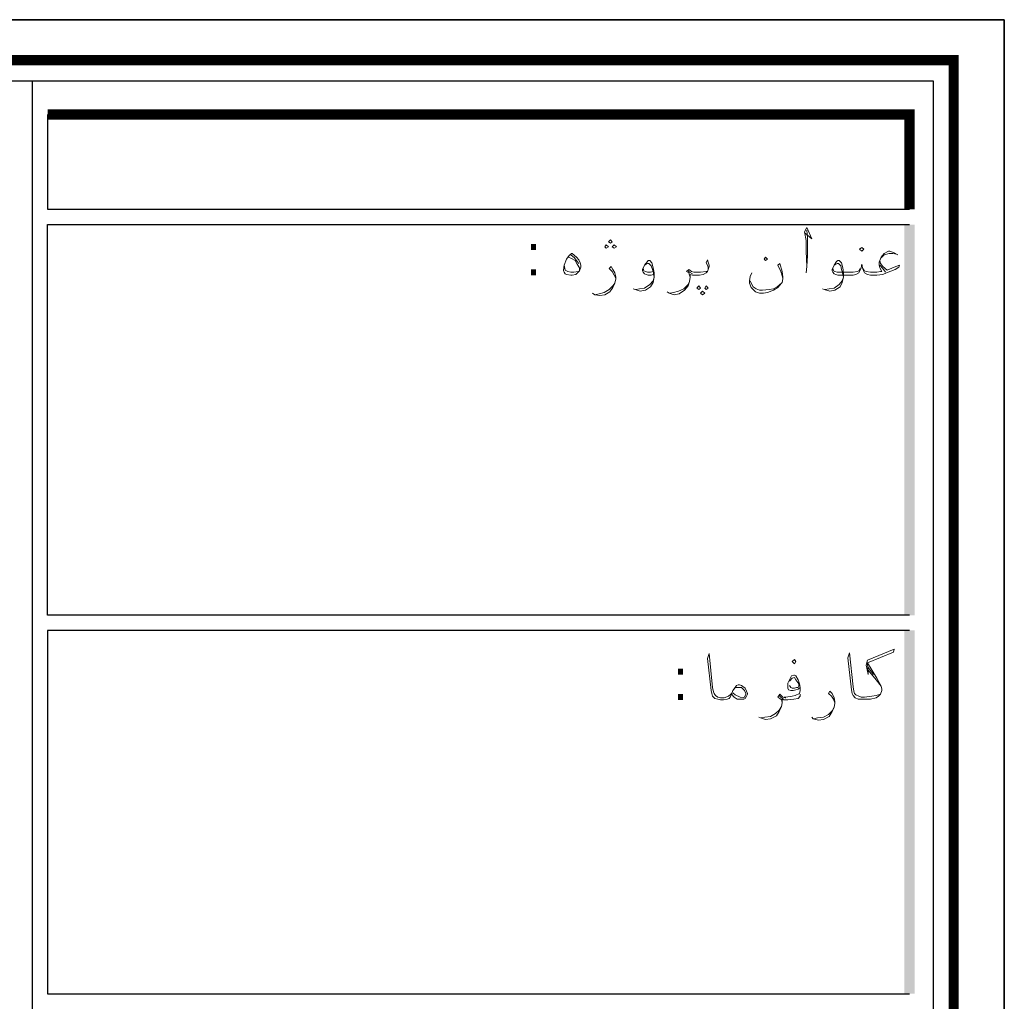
# Model space of a CAD drawing. Header units: metres. Extents: x -18 to 342, y 4 to 63.
# Tile 39 of 173: x 53 to 66, y 50 to 63. Entities that reach past the tile are written whole.
import ezdxf

# ---------------------------------------------------------------- set-up
doc = ezdxf.new("R2010")
doc.units = ezdxf.units.M
doc.header["$MEASUREMENT"] = 0
for name, color, linetype in [('PDF3_KADR', 7, 'Continuous'), ('PDF3_Text', 7, 'Continuous'), ('PDF3_textt', 7, 'Continuous')]:
    doc.layers.add(name, color=color, linetype=linetype)
doc.styles.add('PDF B Mitra', font='BMITRA.TTF')

msp = doc.modelspace()

# ---------------------------------------------------------------- linework, layer by layer
at = {"layer": 'PDF3_KADR', "lineweight": 25}
for points in [[(-17.747, 4.013), (66.343, 4.013), (66.343, 63.476), (-17.747, 63.476)], [(-17.747, 63.476), (66.343, 63.476), (66.343, 4.013), (-17.747, 4.013)], [(-16.929, 4.832), (65.399, 4.832), (65.399, 62.657), (-16.929, 62.657)]]:
    msp.add_lwpolyline(points, close=True, dxfattribs=at)
at = {"layer": 'PDF3_KADR', "lineweight": 0, "const_width": 0.135}
msp.add_lwpolyline([(-17.208, 62.937), (-17.208, 4.552), (65.669, 4.552), (65.669, 62.937)], close=True, dxfattribs=at)
at = {"layer": 'PDF3_KADR', "lineweight": 25}
for points in [[(53.408, 4.832), (53.408, 62.657)], [(53.61, 62.214), (53.61, 60.953), (65.081, 60.953)], [(65.081, 55.55), (53.61, 55.55), (53.61, 60.75), (65.081, 60.75)], [(65.081, 55.347), (53.61, 55.347), (53.61, 50.512), (65.081, 50.512)]]:
    msp.add_lwpolyline(points, dxfattribs=at)
at = {"layer": 'PDF3_KADR', "lineweight": 0, "const_width": 0.135}
msp.add_lwpolyline([(65.081, 60.953), (65.081, 62.214), (53.61, 62.214)], dxfattribs=at)
at = {"layer": 'PDF3_KADR', "transparency": 33554559}
for points in [[(65.014, 55.55), (65.149, 55.55), (65.014, 60.75)], [(65.149, 55.55), (65.014, 60.75), (65.149, 60.75)], [(65.014, 50.512), (65.149, 50.512), (65.014, 55.347)], [(65.149, 50.512), (65.014, 55.347), (65.149, 55.347)]]:
    msp.add_solid(points, dxfattribs=at)
at = {"layer": 'PDF3_textt', "lineweight": 20}
for points in [[(63.694, 60.635), (63.781, 60.558), (63.714, 60.712), (63.685, 60.654), (63.704, 60.539), (63.704, 60.394), (63.714, 60.192), (63.704, 60.105)], [(63.714, 60.192), (63.723, 60.336), (63.723, 60.567), (63.714, 60.673)], [(60.545, 60.317), (60.583, 60.298), (60.632, 60.269), (60.66, 60.221), (60.689, 60.173), (60.689, 60.144)], [(60.574, 60.346), (60.622, 60.307), (60.66, 60.259), (60.68, 60.23)], [(62.404, 60.153), (62.404, 60.182), (62.394, 60.211), (62.375, 60.24), (62.394, 60.278), (62.404, 60.25), (62.413, 60.211), (62.413, 60.192), (62.404, 60.153), (62.394, 60.124), (62.375, 60.105), (62.336, 60.086), (62.288, 60.076), (62.221, 60.076), (62.192, 60.076), (62.163, 60.086), (62.163, 60.047), (62.153, 59.99), (62.134, 59.932), (62.086, 59.874), (62.018, 59.826), (61.951, 59.816), (61.884, 59.835), (61.855, 59.855)], [(64.927, 60.346), (64.879, 60.375), (64.821, 60.394), (64.802, 60.394), (64.744, 60.365), (64.706, 60.317), (64.677, 60.25), (64.677, 60.211), (64.686, 60.173), (64.715, 60.124), (64.696, 60.124), (64.648, 60.115), (64.619, 60.115), (64.561, 60.115), (64.503, 60.124), (64.484, 60.134), (64.465, 60.163)], [(64.706, 60.307), (64.744, 60.346), (64.811, 60.365), (64.86, 60.365), (64.908, 60.356)], [(60.67, 60.124), (60.612, 60.115), (60.574, 60.115), (60.535, 60.124), (60.497, 60.144), (60.487, 60.211)], [(61.171, 60.038), (61.152, 60.076), (61.123, 60.124), (61.084, 60.163), (61.113, 60.192), (61.132, 60.153), (61.161, 60.105), (61.171, 60.047), (61.171, 60.028), (61.161, 59.97), (61.132, 59.912), (61.094, 59.855), (61.026, 59.816), (60.959, 59.807), (60.892, 59.816), (60.863, 59.835)], [(61.672, 60.086), (61.643, 60.076), (61.604, 60.076), (61.575, 60.086), (61.556, 60.095), (61.537, 60.115), (61.527, 60.134), (61.527, 60.153), (61.556, 60.211), (61.595, 60.259), (61.604, 60.269), (61.624, 60.269), (61.652, 60.24), (61.672, 60.173), (61.681, 60.105), (61.681, 60.047), (61.672, 59.98), (61.633, 59.922), (61.566, 59.874), (61.498, 59.864), (61.431, 59.884), (61.402, 59.893)], [(61.556, 60.211), (61.575, 60.221), (61.595, 60.23), (61.614, 60.23), (61.643, 60.201), (61.662, 60.153), (61.672, 60.124), (61.681, 60.047), (61.672, 59.999), (61.624, 59.951), (61.556, 59.903), (61.489, 59.893), (61.441, 59.884)], [(61.672, 60.124), (61.633, 60.115), (61.595, 60.115), (61.566, 60.124), (61.546, 60.134), (61.537, 60.163)], [(62.163, 60.047), (62.153, 60.076), (62.144, 60.105), (62.115, 60.124), (62.144, 60.153), (62.182, 60.124), (62.211, 60.115), (62.221, 60.115), (62.298, 60.115), (62.375, 60.124), (62.394, 60.124)], [(63.396, 60.038), (63.367, 60.124), (63.328, 60.211), (63.357, 60.23), (63.386, 60.124), (63.396, 60.047), (63.396, 60.028), (63.386, 59.98), (63.376, 59.97), (63.328, 59.912), (63.27, 59.874), (63.193, 59.845), (63.136, 59.835), (63.087, 59.835), (63.03, 59.855), (63.001, 59.884), (62.972, 59.912), (62.953, 59.97), (62.953, 59.999), (62.962, 60.057), (62.982, 60.105)], [(64.686, 60.269), (64.696, 60.23), (64.725, 60.192), (64.783, 60.144), (64.879, 60.182), (64.946, 60.211), (64.937, 60.182), (64.889, 60.153), (64.773, 60.105), (64.725, 60.086), (64.648, 60.076), (64.619, 60.076), (64.561, 60.076), (64.523, 60.086), (64.484, 60.105), (64.474, 60.124), (64.455, 60.173), (64.445, 60.221), (64.436, 60.173), (64.417, 60.124), (64.407, 60.105), (64.368, 60.086), (64.33, 60.076), (64.272, 60.076), (64.128, 60.076), (64.099, 60.086), (64.079, 60.095), (64.06, 60.115), (64.051, 60.134), (64.051, 60.153), (64.079, 60.211), (64.108, 60.259), (64.128, 60.269), (64.147, 60.269), (64.176, 60.24), (64.195, 60.173), (64.205, 60.105), (64.205, 60.047), (64.185, 59.98), (64.157, 59.922), (64.089, 59.874), (64.022, 59.864), (63.945, 59.884), (63.925, 59.893)], [(64.079, 60.211), (64.099, 60.221), (64.118, 60.23), (64.137, 60.23), (64.166, 60.201), (64.176, 60.153), (64.185, 60.124), (64.205, 60.047), (64.185, 59.999), (64.147, 59.951), (64.079, 59.903), (64.012, 59.893), (63.954, 59.884)], [(64.426, 60.163), (64.407, 60.134), (64.388, 60.124), (64.33, 60.115), (64.272, 60.115), (64.118, 60.115), (64.089, 60.124), (64.07, 60.134), (64.06, 60.163)], [(64.763, 60.115), (64.725, 60.163), (64.686, 60.211)], [(62.192, 60.095), (62.153, 60.115), (62.134, 60.134)], [(60.892, 59.816), (60.949, 59.826), (61.017, 59.845), (61.084, 59.884), (61.132, 59.932), (61.161, 59.97)], [(61.893, 59.835), (61.941, 59.845), (62.009, 59.864), (62.076, 59.893), (62.134, 59.951), (62.153, 59.99)], [(62.962, 59.999), (62.972, 59.97), (63.001, 59.922), (63.039, 59.893), (63.087, 59.874), (63.126, 59.874), (63.213, 59.884), (63.27, 59.893), (63.319, 59.922), (63.376, 59.97)], [(62.712, 54.5), (62.693, 54.461), (62.683, 54.442), (62.654, 54.432), (62.606, 54.423), (62.577, 54.423), (62.567, 54.423), (62.529, 54.432), (62.49, 54.442), (62.461, 54.471), (62.452, 54.509), (62.442, 54.548), (62.394, 54.972), (62.413, 55.039), (62.461, 54.586), (62.471, 54.529), (62.481, 54.509), (62.5, 54.48), (62.529, 54.461), (62.567, 54.452), (62.577, 54.452), (62.616, 54.452), (62.673, 54.471), (62.702, 54.5), (62.721, 54.519)], [(64.696, 54.5), (64.638, 54.48), (64.58, 54.471), (64.484, 54.461), (64.445, 54.461), (64.436, 54.461), (64.407, 54.471), (64.368, 54.49), (64.349, 54.509), (64.34, 54.538), (64.33, 54.596), (64.282, 55.049), (64.262, 54.981), (64.311, 54.558), (64.32, 54.509), (64.33, 54.48), (64.359, 54.452), (64.397, 54.432), (64.436, 54.432), (64.445, 54.432), (64.484, 54.432), (64.561, 54.432), (64.638, 54.452), (64.667, 54.471), (64.696, 54.5), (64.715, 54.548), (64.715, 54.567), (64.706, 54.606), (64.648, 54.712), (64.523, 54.914), (64.869, 55.058), (64.879, 55.097), (64.523, 54.952), (64.503, 54.885), (64.532, 54.76), (64.523, 54.914)], [(64.532, 54.856), (64.6, 54.76)], [(64.532, 54.818), (64.638, 54.692), (64.706, 54.606)], [(63.627, 54.586), (63.598, 54.567), (63.569, 54.558), (63.531, 54.548), (63.502, 54.548), (63.473, 54.558), (63.463, 54.577), (63.463, 54.586), (63.463, 54.644), (63.482, 54.692), (63.511, 54.741), (63.54, 54.75), (63.55, 54.75), (63.569, 54.741), (63.598, 54.692), (63.617, 54.635), (63.627, 54.586), (63.627, 54.548), (63.617, 54.509), (63.559, 54.48), (63.521, 54.471), (63.434, 54.461), (63.415, 54.461)], [(63.482, 54.673), (63.521, 54.712), (63.55, 54.721), (63.569, 54.692), (63.608, 54.635), (63.608, 54.606), (63.598, 54.586), (63.579, 54.586), (63.55, 54.577), (63.521, 54.577), (63.502, 54.586), (63.482, 54.615)], [(62.741, 54.558), (62.76, 54.586), (62.789, 54.586), (62.818, 54.586), (62.847, 54.586), (62.856, 54.577), (62.885, 54.548), (62.904, 54.509), (62.904, 54.5), (62.885, 54.461), (62.866, 54.452), (62.827, 54.461), (62.76, 54.49), (62.731, 54.519)], [(64.089, 54.384), (64.07, 54.432), (64.041, 54.471), (64.002, 54.509), (64.022, 54.538), (64.051, 54.509), (64.079, 54.452), (64.089, 54.403), (64.089, 54.375), (64.079, 54.326), (64.051, 54.269), (64.012, 54.201), (63.935, 54.163), (63.868, 54.153), (63.8, 54.172), (63.781, 54.192)], [(63.627, 54.5), (63.627, 54.471), (63.598, 54.442), (63.54, 54.432), (63.463, 54.423), (63.434, 54.423), (63.405, 54.423), (63.386, 54.432), (63.386, 54.384), (63.376, 54.336), (63.348, 54.269), (63.309, 54.211), (63.232, 54.172), (63.165, 54.163), (63.097, 54.182), (63.078, 54.192)], [(63.386, 54.394), (63.376, 54.423), (63.357, 54.442), (63.328, 54.461), (63.357, 54.5), (63.396, 54.461), (63.425, 54.452), (63.434, 54.452)], [(63.405, 54.432), (63.376, 54.452), (63.348, 54.48)], [(63.107, 54.182), (63.155, 54.192), (63.232, 54.201), (63.299, 54.24), (63.348, 54.288), (63.376, 54.336)], [(63.81, 54.172), (63.858, 54.182), (63.935, 54.192), (64.002, 54.23), (64.051, 54.278), (64.079, 54.326)]]:
    msp.add_lwpolyline(points, dxfattribs=at)
for points in [[(61.103, 60.5), (61.123, 60.519), (61.103, 60.548), (61.075, 60.519)], [(61.046, 60.433), (61.075, 60.452), (61.046, 60.481), (61.026, 60.452)], [(61.152, 60.433), (61.181, 60.452), (61.152, 60.481), (61.123, 60.452)], [(64.445, 60.394), (64.474, 60.423), (64.445, 60.442), (64.417, 60.423)], [(60.583, 60.365), (60.593, 60.365), (60.651, 60.317), (60.68, 60.278), (60.699, 60.24), (60.709, 60.211), (60.709, 60.182), (60.689, 60.134), (60.67, 60.115), (60.641, 60.086), (60.593, 60.076), (60.574, 60.076), (60.516, 60.086), (60.497, 60.095), (60.487, 60.115), (60.477, 60.134), (60.477, 60.144), (60.487, 60.211), (60.516, 60.288), (60.554, 60.336)], [(63.165, 60.317), (63.193, 60.288), (63.165, 60.269), (63.145, 60.288)], [(62.278, 59.932), (62.298, 59.903), (62.278, 59.884), (62.25, 59.903)], [(62.375, 59.932), (62.404, 59.903), (62.375, 59.884), (62.356, 59.903)], [(62.327, 59.864), (62.356, 59.835), (62.327, 59.816), (62.298, 59.835)], [(63.55, 54.904), (63.569, 54.933), (63.55, 54.962), (63.521, 54.933)], [(62.712, 54.5), (62.731, 54.548), (62.76, 54.586), (62.779, 54.615), (62.799, 54.625), (62.818, 54.625), (62.847, 54.615), (62.895, 54.577), (62.914, 54.538), (62.924, 54.509), (62.924, 54.5), (62.914, 54.471), (62.895, 54.442), (62.876, 54.432), (62.847, 54.432), (62.818, 54.432), (62.789, 54.432), (62.75, 54.461)]]:
    msp.add_lwpolyline(points, close=True, dxfattribs=at)

# ---------------------------------------------------------------- texts
at = {"layer": 'PDF3_Text', "char_height": 0.544, "attachment_point": 7, "style": 'PDF B Mitra'}
for insert in [(59.977, 60.075), (61.932, 54.421)]:
    msp.add_mtext(':', dxfattribs=dict(at, insert=insert))

doc.saveas('drawing.dxf')
